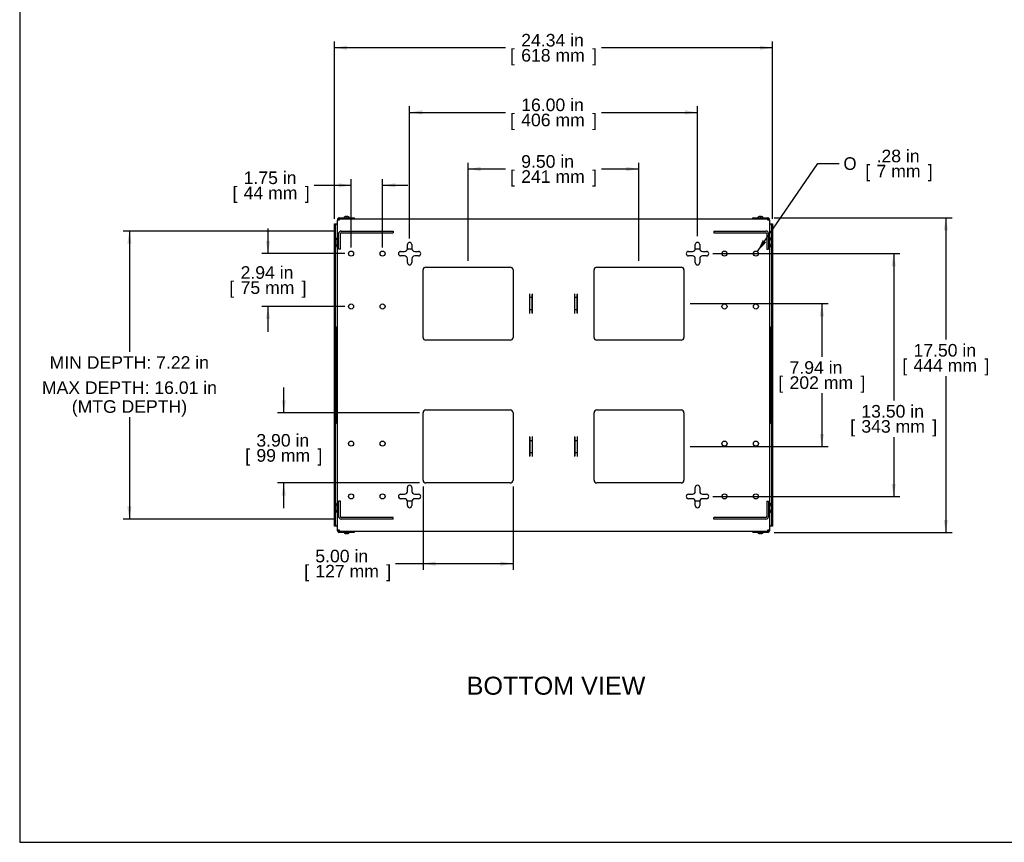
# Model space of a CAD drawing. Header units: inches. Extents: x 0 to 100, y 0 to 75.
# Tile 1 of 17: x 0 to 55, y 0 to 46. Entities that reach past the tile are written whole.
import ezdxf
from ezdxf import colors
from ezdxf.entities.mleader import LeaderData, LeaderLine
from ezdxf.enums import TextEntityAlignment as Align
from ezdxf.lldxf.tags import DXFTag
from ezdxf.math import Vec2, Vec3

# ---------------------------------------------------------------- set-up
doc = ezdxf.new("R2010")
doc.units = ezdxf.units.IN
doc.header["$MEASUREMENT"] = 0
for name, color, linetype in [('COM57176-16', 7, 'Continuous'), ('COM57177-1', 7, 'Continuous'), ('COM57179-6S', 7, 'Continuous'), ('COM57180-1', 7, 'Continuous'), ('Default', 7, 'Continuous'), ('HAN13044', 7, 'Continuous'), ('SCS19417', 7, 'Continuous'), ('SCS19496', 7, 'Continuous')]:
    doc.layers.add(name, color=color, linetype=linetype)
doc.styles.add('SEACAD_Arial', font='arial.ttf')
doc.styles.add('SEACAD_Solid_Edge_ANSI1_Symbols', font='txt')
tags = doc.linetypes.add('HIDDEN2', pattern=[0.1875, 0.125, -0.0625]).pattern_tags.tags
tags[6:7] = [DXFTag(74, 4), DXFTag(75, 0), DXFTag(340, '0'), DXFTag(46, 0.0), DXFTag(50, 0.0), DXFTag(44, 0.0), DXFTag(45, 0.0)]
tags[4:5] = [DXFTag(74, 4), DXFTag(75, 0), DXFTag(340, '0'), DXFTag(46, 0.0), DXFTag(50, 0.0), DXFTag(44, 0.0), DXFTag(45, 0.0)]
doc.dimstyles.new('WEB', dxfattribs={"dimtxt": 0.7, "dimasz": 0.7, "dimexe": 0.35, "dimexo": 0.35, "dimgap": 0.175, "dimtad": 0, "dimtih": 1, "dimtoh": 1, "dimzin": 4, "dimdsep": 46, "dimtxsty": 'SEACAD_Arial', "dimblk1": '_SE_FILLED', "dimblk2": '_SE_FILLED', "dimsah": 1, "dimcen": 0.35, "dimadec": 0, "dimazin": 0, "dimtfac": 0.8, "dimtdec": 0, "dimtofl": 0, "dimtmove": 0, "dimatfit": 3, "dimfxl": 1, "dimtolj": 1, "dimtzin": 4, "dimarcsym": 0})

# ---------------------------------------------------------------- blocks, each defined once
blk = doc.blocks.new('SE4')
at = {"layer": 'COM57176-16', "color": 7, "linetype": 'Continuous'}
for p, q in [((17.67, 34.644), (17.67, 34.586)), ((17.756, 34.586), (17.67, 34.586)), ((17.67, 17.374), (17.67, 34.586)), ((17.727, 34.644), (17.727, 34.586)), ((17.756, 34.73), (18.582, 34.73)), ((17.756, 34.673), (18.582, 34.673)), ((17.756, 34.672), (17.756, 34.586)), ((17.756, 34.672), (41.584, 34.672)), ((18.582, 34.73), (18.582, 34.673)), ((40.758, 34.73), (40.758, 34.673)), ((40.758, 34.73), (41.584, 34.73)), ((40.758, 34.673), (41.584, 34.673)), ((41.584, 34.586), (41.584, 34.672)), ((41.67, 34.586), (41.584, 34.586)), ((41.613, 34.586), (41.613, 34.644)), ((41.67, 34.586), (41.67, 34.644)), ((41.67, 34.586), (41.67, 17.374)), ((21.17, 32.855), (21.388, 32.855)), ((21.545, 33.012), (21.545, 33.23)), ((21.795, 33.23), (21.795, 33.012)), ((21.952, 32.855), (22.17, 32.855)), ((37.17, 32.855), (37.388, 32.855)), ((37.545, 33.012), (37.545, 33.23)), ((37.795, 33.23), (37.795, 33.012)), ((37.952, 32.855), (38.17, 32.855)), ((21.388, 32.605), (21.17, 32.605)), ((21.545, 32.23), (21.545, 32.448)), ((21.795, 32.448), (21.795, 32.23)), ((22.17, 32.605), (21.952, 32.605)), ((37.388, 32.605), (37.17, 32.605)), ((37.545, 32.23), (37.545, 32.448)), ((37.795, 32.448), (37.795, 32.23)), ((38.17, 32.605), (37.952, 32.605)), ((22.42, 28.077), (22.42, 31.823)), ((22.577, 31.98), (27.263, 31.98)), ((27.42, 31.823), (27.42, 28.077)), ((31.92, 28.077), (31.92, 31.823)), ((32.077, 31.98), (36.763, 31.98)), ((36.92, 31.823), (36.92, 28.077)), ((28.357, 30.504), (28.357, 30.504)), ((28.357, 29.396), (28.357, 30.504)), ((28.357, 30.463), (28.357, 30.504)), ((28.357, 30.29), (28.357, 30.463)), ((28.357, 29.61), (28.357, 30.29)), ((28.482, 30.29), (28.357, 30.29)), ((28.482, 30.504), (28.482, 29.396)), ((28.482, 30.504), (28.482, 30.504)), ((28.482, 30.504), (28.482, 30.463)), ((28.482, 30.29), (28.482, 30.463)), ((28.482, 29.61), (28.482, 30.29)), ((30.857, 30.504), (30.857, 30.504)), ((30.857, 29.396), (30.857, 30.504)), ((30.857, 30.463), (30.857, 30.504)), ((30.857, 30.29), (30.857, 30.463)), ((30.857, 29.61), (30.857, 30.29)), ((30.982, 30.29), (30.857, 30.29)), ((30.982, 30.504), (30.982, 29.396)), ((30.982, 30.504), (30.982, 30.504)), ((30.982, 30.504), (30.982, 30.463)), ((30.982, 30.29), (30.982, 30.463)), ((30.982, 29.61), (30.982, 30.29)), ((28.482, 29.61), (28.357, 29.61)), ((28.357, 29.437), (28.357, 29.61)), ((28.482, 29.437), (28.482, 29.61)), ((30.982, 29.61), (30.857, 29.61)), ((30.857, 29.437), (30.857, 29.61)), ((30.982, 29.437), (30.982, 29.61)), ((28.357, 29.396), (28.357, 29.437)), ((28.357, 29.396), (28.357, 29.396)), ((28.482, 29.437), (28.482, 29.396)), ((28.482, 29.396), (28.482, 29.396)), ((30.857, 29.396), (30.857, 29.437)), ((30.857, 29.396), (30.857, 29.396)), ((30.982, 29.437), (30.982, 29.396)), ((30.982, 29.396), (30.982, 29.396)), ((27.263, 27.92), (22.577, 27.92)), ((36.763, 27.92), (32.077, 27.92)), ((22.42, 20.137), (22.42, 23.883)), ((22.577, 24.04), (27.263, 24.04)), ((27.42, 23.883), (27.42, 20.137)), ((31.92, 20.137), (31.92, 23.883)), ((32.077, 24.04), (36.763, 24.04)), ((36.92, 23.883), (36.92, 20.137)), ((28.357, 22.564), (28.357, 22.564)), ((28.357, 21.456), (28.357, 22.564)), ((28.357, 22.523), (28.357, 22.564)), ((28.357, 22.523), (28.357, 22.35)), ((28.482, 22.564), (28.482, 21.456)), ((28.482, 22.564), (28.482, 22.564)), ((28.482, 22.564), (28.482, 22.523)), ((28.482, 22.523), (28.482, 22.35)), ((30.857, 22.564), (30.857, 22.564)), ((30.857, 21.456), (30.857, 22.564)), ((30.857, 22.523), (30.857, 22.564)), ((30.857, 22.523), (30.857, 22.35)), ((30.982, 22.564), (30.982, 21.456)), ((30.982, 22.564), (30.982, 22.564)), ((30.982, 22.564), (30.982, 22.523)), ((30.982, 22.523), (30.982, 22.35)), ((28.357, 22.35), (28.482, 22.35)), ((28.357, 22.35), (28.357, 21.67)), ((28.482, 22.35), (28.482, 21.67)), ((30.857, 22.35), (30.982, 22.35)), ((30.857, 22.35), (30.857, 21.67)), ((30.982, 22.35), (30.982, 21.67)), ((28.357, 21.67), (28.482, 21.67)), ((28.357, 21.67), (28.357, 21.497)), ((28.357, 21.456), (28.357, 21.497)), ((28.357, 21.456), (28.357, 21.456)), ((28.482, 21.67), (28.482, 21.497)), ((28.482, 21.497), (28.482, 21.456)), ((28.482, 21.456), (28.482, 21.456)), ((30.857, 21.67), (30.982, 21.67)), ((30.857, 21.67), (30.857, 21.497)), ((30.857, 21.456), (30.857, 21.497)), ((30.857, 21.456), (30.857, 21.456)), ((30.982, 21.67), (30.982, 21.497)), ((30.982, 21.497), (30.982, 21.456)), ((30.982, 21.456), (30.982, 21.456)), ((21.545, 19.512), (21.545, 19.73)), ((21.795, 19.73), (21.795, 19.512)), ((27.263, 19.98), (22.577, 19.98)), ((36.763, 19.98), (32.077, 19.98)), ((37.545, 19.512), (37.545, 19.73)), ((37.795, 19.73), (37.795, 19.512)), ((21.17, 19.355), (21.388, 19.355)), ((21.952, 19.355), (22.17, 19.355)), ((37.17, 19.355), (37.388, 19.355)), ((37.952, 19.355), (38.17, 19.355)), ((21.388, 19.105), (21.17, 19.105)), ((21.545, 18.73), (21.545, 18.948)), ((21.795, 18.948), (21.795, 18.73)), ((22.17, 19.105), (21.952, 19.105)), ((37.388, 19.105), (37.17, 19.105)), ((37.545, 18.73), (37.545, 18.948)), ((37.795, 18.948), (37.795, 18.73)), ((38.17, 19.105), (37.952, 19.105)), ((17.67, 17.374), (17.756, 17.374)), ((17.67, 17.316), (17.67, 17.374)), ((17.727, 17.316), (17.727, 17.374)), ((17.756, 17.374), (17.756, 17.288)), ((41.584, 17.288), (17.756, 17.288)), ((18.582, 17.287), (17.756, 17.287)), ((18.582, 17.23), (17.756, 17.23)), ((18.582, 17.23), (18.582, 17.287)), ((41.584, 17.287), (40.758, 17.287)), ((40.758, 17.23), (40.758, 17.287)), ((41.584, 17.23), (40.758, 17.23)), ((41.584, 17.374), (41.67, 17.374)), ((41.584, 17.288), (41.584, 17.374)), ((41.613, 17.374), (41.613, 17.316)), ((41.67, 17.374), (41.67, 17.316))]:
    blk.add_line(p, q, dxfattribs=at)
for centre in [(18.42, 32.73), (20.17, 32.73), (39.17, 32.73), (40.92, 32.73), (18.42, 29.792), (20.17, 29.792), (39.17, 29.792), (40.92, 29.792), (18.42, 22.167), (20.17, 22.167), (39.17, 22.167), (40.92, 22.167), (18.42, 19.23), (20.17, 19.23), (39.17, 19.23), (40.92, 19.23)]:
    blk.add_circle(centre, 0.141, dxfattribs=at)
for centre, radius, start, end in [((17.756, 34.644), 0.086, 90, 180), ((17.756, 34.644), 0.029, 90, 180), ((18.553, 34.644), 0.029, 74.9098, 90), ((18.553, 34.644), 0.086, 19.0008, 70.2931), ((40.787, 34.644), 0.086, 109.7069, 160.9992), ((40.787, 34.644), 0.029, 90, 105.0902), ((41.584, 34.644), 0.086, 0, 90), ((41.584, 34.644), 0.029, 0, 90), ((21.17, 32.73), 0.125, 90, 270), ((21.388, 33.012), 0.157, 270, 0), ((21.67, 33.23), 0.125, 0, 180), ((21.952, 33.012), 0.157, 180, 270), ((22.17, 32.73), 0.125, 270, 90), ((37.17, 32.73), 0.125, 90, 270), ((37.388, 33.012), 0.157, 270, 0), ((37.67, 33.23), 0.125, 0, 180), ((37.952, 33.012), 0.157, 180, 270), ((38.17, 32.73), 0.125, 270, 90), ((21.388, 32.448), 0.157, 0, 90), ((21.952, 32.448), 0.157, 90, 180), ((37.388, 32.448), 0.157, 0, 90), ((37.952, 32.448), 0.157, 90, 180), ((21.67, 32.23), 0.125, 180, 0), ((22.577, 31.823), 0.157, 90, 180), ((27.263, 31.823), 0.157, 0, 90), ((32.077, 31.823), 0.157, 90, 180), ((36.763, 31.823), 0.157, 0, 90), ((37.67, 32.23), 0.125, 180, 360), ((22.577, 28.077), 0.157, 180, 270), ((27.263, 28.077), 0.157, 270, 0), ((32.077, 28.077), 0.157, 180, 270), ((36.763, 28.077), 0.157, 270, 0), ((22.577, 23.883), 0.157, 90, 180), ((27.263, 23.883), 0.157, 0, 90), ((32.077, 23.883), 0.157, 90, 180), ((36.763, 23.883), 0.157, 0, 90), ((21.67, 19.73), 0.125, 0, 180), ((22.577, 20.137), 0.157, 180, 270), ((27.263, 20.137), 0.157, 270, 0), ((32.077, 20.137), 0.157, 180, 270), ((36.763, 20.137), 0.157, 270, 0), ((37.67, 19.73), 0.125, 0, 180), ((21.17, 19.23), 0.125, 90, 270), ((21.388, 19.512), 0.157, 270, 0), ((21.952, 19.512), 0.157, 180, 270), ((22.17, 19.23), 0.125, 270, 90), ((37.17, 19.23), 0.125, 90, 270), ((37.388, 19.512), 0.157, 270, 0), ((37.952, 19.512), 0.157, 180, 270), ((38.17, 19.23), 0.125, 270, 90), ((21.388, 18.948), 0.157, 0, 90), ((21.67, 18.73), 0.125, 180, 360), ((21.952, 18.948), 0.157, 90, 180), ((37.388, 18.948), 0.157, 0, 90), ((37.67, 18.73), 0.125, 180, 0), ((37.952, 18.948), 0.157, 90, 180), ((17.756, 17.316), 0.086, 180, 270), ((17.756, 17.316), 0.029, 180, 270), ((18.553, 17.316), 0.029, 270, 285.0902), ((18.553, 17.316), 0.086, 289.7069, 340.9992), ((40.787, 17.316), 0.086, 199.0008, 250.2931), ((40.787, 17.316), 0.029, 254.9098, 270), ((41.584, 17.316), 0.029, 270, 0), ((41.584, 17.316), 0.086, 270, 0)]:
    blk.add_arc(centre, radius, start, end, dxfattribs=at)
at = {"layer": 'COM57177-1', "color": 7, "linetype": 'Continuous'}
for p, q in [((17.498, 34.317), (17.498, 34.379)), ((17.498, 34.379), (17.555, 34.379)), ((17.498, 17.643), (17.498, 34.317)), ((17.555, 34.379), (17.584, 34.379)), ((17.555, 34.379), (17.555, 34.317)), ((17.555, 33.449), (17.555, 34.317)), ((17.584, 34.379), (17.67, 34.379)), ((41.67, 34.379), (41.756, 34.379)), ((41.756, 34.379), (41.785, 34.379)), ((41.785, 34.317), (41.785, 34.379)), ((41.785, 34.379), (41.842, 34.379)), ((41.785, 34.317), (41.785, 33.449)), ((41.842, 34.379), (41.842, 34.317)), ((41.842, 34.317), (41.842, 17.643)), ((17.555, 18.685), (17.555, 33.275)), ((41.785, 33.275), (41.785, 18.685)), ((17.555, 17.643), (17.555, 18.511)), ((41.785, 18.511), (41.785, 17.643)), ((17.498, 17.58), (17.498, 17.643)), ((17.555, 17.58), (17.498, 17.58)), ((17.555, 17.643), (17.555, 17.58)), ((17.584, 17.58), (17.555, 17.58)), ((17.67, 17.58), (17.584, 17.58)), ((41.756, 17.58), (41.67, 17.58)), ((41.785, 17.58), (41.756, 17.58)), ((41.785, 17.58), (41.785, 17.643)), ((41.842, 17.58), (41.785, 17.58)), ((41.842, 17.643), (41.842, 17.58))]:
    blk.add_line(p, q, dxfattribs=at)
at = {"layer": 'COM57179-6S', "color": 7, "linetype": 'HIDDEN2'}
for p, q in [((17.87, 33.987), (20.765, 33.987)), ((20.765, 33.987), (20.765, 33.892)), ((38.575, 33.987), (38.575, 33.892)), ((38.575, 33.987), (41.47, 33.987)), ((17.727, 32.987), (17.727, 33.844)), ((17.822, 32.987), (17.822, 33.844)), ((17.87, 33.892), (20.765, 33.892)), ((38.575, 33.892), (41.47, 33.892)), ((41.518, 33.844), (41.518, 32.987)), ((41.613, 33.844), (41.613, 32.987)), ((17.822, 32.987), (17.727, 32.987)), ((41.518, 32.987), (41.613, 32.987)), ((17.822, 18.973), (17.727, 18.973)), ((17.727, 18.116), (17.727, 18.973)), ((17.822, 18.116), (17.822, 18.973)), ((41.518, 18.973), (41.518, 18.116)), ((41.518, 18.973), (41.613, 18.973)), ((41.613, 18.973), (41.613, 18.116)), ((20.765, 18.068), (17.87, 18.068)), ((20.765, 17.973), (20.765, 18.068)), ((41.47, 18.068), (38.575, 18.068)), ((38.575, 17.973), (38.575, 18.068)), ((20.765, 17.973), (17.87, 17.973)), ((41.47, 17.973), (38.575, 17.973))]:
    blk.add_line(p, q, dxfattribs=at)
for centre, radius, start, end in [((17.87, 33.844), 0.143, 90, 180), ((41.47, 33.844), 0.143, 0, 90), ((17.87, 33.844), 0.048, 90, 180), ((41.47, 33.844), 0.048, 0, 90), ((17.87, 18.116), 0.143, 180, 270), ((17.87, 18.116), 0.048, 180, 270), ((41.47, 18.116), 0.048, 270, 0), ((41.47, 18.116), 0.143, 270, 0)]:
    blk.add_arc(centre, radius, start, end, dxfattribs=at)
at = {"layer": 'COM57180-1', "color": 7, "linetype": 'Continuous'}
for p, q in [((21.798, 32.98), (21.541, 32.98)), ((37.798, 32.98), (37.541, 32.98)), ((21.541, 18.98), (21.798, 18.98)), ((37.541, 18.98), (37.798, 18.98))]:
    blk.add_line(p, q, dxfattribs=at)
at = {"layer": 'HAN13044', "color": 7, "linetype": 'Continuous'}
for p, q in [((17.633, 28.667), (17.595, 28.629)), ((17.595, 23.331), (17.595, 28.629)), ((17.67, 28.667), (17.633, 28.667)), ((17.633, 28.667), (17.633, 23.292)), ((41.67, 28.667), (41.706, 28.667)), ((41.706, 23.292), (41.706, 28.667)), ((41.706, 28.667), (41.745, 28.629)), ((41.745, 28.629), (41.745, 23.331)), ((17.633, 23.292), (17.595, 23.331)), ((17.67, 23.292), (17.633, 23.292)), ((41.67, 23.292), (41.706, 23.292)), ((41.706, 23.292), (41.745, 23.331))]:
    blk.add_line(p, q, dxfattribs=at)
at = {"layer": 'SCS19417', "color": 7, "linetype": 'Continuous'}
for p, q in [((18.048, 34.765), (18.045, 34.765)), ((18.045, 34.765), (18.045, 34.738)), ((18.048, 34.765), (18.048, 34.765)), ((18.101, 34.673), (18.101, 34.672)), ((18.151, 34.815), (18.151, 34.797)), ((18.188, 34.797), (18.188, 34.815)), ((18.239, 34.672), (18.239, 34.673)), ((18.292, 34.765), (18.295, 34.765)), ((18.292, 34.765), (18.292, 34.765)), ((18.295, 34.738), (18.295, 34.765)), ((41.048, 34.765), (41.045, 34.765)), ((41.045, 34.765), (41.045, 34.738)), ((41.048, 34.765), (41.048, 34.765)), ((41.101, 34.673), (41.101, 34.672)), ((41.151, 34.815), (41.151, 34.797)), ((41.188, 34.797), (41.188, 34.815)), ((41.239, 34.672), (41.239, 34.673)), ((41.292, 34.765), (41.295, 34.765)), ((41.292, 34.765), (41.292, 34.765)), ((41.295, 34.738), (41.295, 34.765)), ((18.045, 17.222), (18.045, 17.195)), ((18.048, 17.195), (18.045, 17.195)), ((18.048, 17.195), (18.048, 17.195)), ((18.101, 17.288), (18.101, 17.287)), ((18.151, 17.163), (18.151, 17.145)), ((18.188, 17.145), (18.188, 17.163)), ((18.239, 17.287), (18.239, 17.288)), ((18.292, 17.195), (18.295, 17.195)), ((18.292, 17.195), (18.292, 17.195)), ((18.295, 17.195), (18.295, 17.222)), ((41.045, 17.222), (41.045, 17.195)), ((41.048, 17.195), (41.045, 17.195)), ((41.048, 17.195), (41.048, 17.195)), ((41.101, 17.288), (41.101, 17.287)), ((41.151, 17.163), (41.151, 17.145)), ((41.188, 17.145), (41.188, 17.163)), ((41.239, 17.287), (41.239, 17.288)), ((41.292, 17.195), (41.295, 17.195)), ((41.292, 17.195), (41.292, 17.195)), ((41.295, 17.195), (41.295, 17.222))]:
    blk.add_line(p, q, dxfattribs=at)
at = {"layer": 'SCS19417', "color": 7, "linetype": 'HIDDEN2'}
for p, q in [((18.12, 34.673), (18.12, 34.672)), ((18.22, 34.673), (18.22, 34.672)), ((41.12, 34.673), (41.12, 34.672)), ((41.22, 34.673), (41.22, 34.672)), ((18.12, 17.287), (18.12, 17.288)), ((18.22, 17.287), (18.22, 17.288)), ((41.12, 17.287), (41.12, 17.288)), ((41.22, 17.287), (41.22, 17.288))]:
    blk.add_line(p, q, dxfattribs=at)
at = {"layer": 'SCS19417', "color": 7, "linetype": 'Continuous'}
for centre, start, end in [((18.053, 34.738), 180, 270), ((18.287, 34.738), 270, 0), ((41.053, 34.738), 180, 270), ((41.287, 34.738), 270, 0), ((18.053, 17.222), 90, 180), ((18.287, 17.222), 0, 90), ((41.053, 17.222), 90, 180), ((41.287, 17.222), 0, 90)]:
    blk.add_arc(centre, 0.008, start, end, dxfattribs=at)
for points in [[(18.048, 34.765), (18.048, 34.768), (18.049, 34.771), (18.051, 34.774)], [(18.288, 34.774), (18.29, 34.771), (18.292, 34.768), (18.292, 34.765)], [(41.048, 34.765), (41.048, 34.768), (41.049, 34.771), (41.051, 34.774)], [(41.288, 34.774), (41.29, 34.771), (41.292, 34.768), (41.292, 34.765)], [(18.051, 17.186), (18.049, 17.189), (18.048, 17.192), (18.048, 17.195)], [(18.292, 17.195), (18.292, 17.192), (18.29, 17.189), (18.288, 17.186)], [(41.051, 17.186), (41.049, 17.189), (41.048, 17.192), (41.048, 17.195)], [(41.292, 17.195), (41.292, 17.192), (41.29, 17.189), (41.288, 17.186)]]:
    blk.add_open_spline(points, degree=3, dxfattribs=at)
for points, knots in [([(18.051, 34.774), (18.058, 34.78), (18.065, 34.786), (18.081, 34.796), (18.089, 34.8), (18.106, 34.807), (18.115, 34.81), (18.133, 34.813), (18.142, 34.815), (18.151, 34.815)], [0, 0, 0, 0, 0.25, 0.25, 0.5, 0.5, 0.75, 0.75, 1, 1, 1, 1]), ([(18.151, 34.797), (18.157, 34.798), (18.163, 34.798), (18.176, 34.798), (18.182, 34.798), (18.188, 34.797)], [0, 0, 0, 0, 0.5, 0.5, 1, 1, 1, 1]), ([(18.188, 34.815), (18.197, 34.815), (18.206, 34.813), (18.224, 34.81), (18.233, 34.807), (18.25, 34.8), (18.258, 34.796), (18.274, 34.786), (18.281, 34.78), (18.288, 34.774)], [0, 0, 0, 0, 0.25, 0.25, 0.5, 0.5, 0.75, 0.75, 1, 1, 1, 1]), ([(41.051, 34.774), (41.058, 34.78), (41.065, 34.786), (41.081, 34.796), (41.089, 34.8), (41.106, 34.807), (41.115, 34.81), (41.133, 34.813), (41.142, 34.815), (41.151, 34.815)], [0, 0, 0, 0, 0.25, 0.25, 0.5, 0.5, 0.75, 0.75, 1, 1, 1, 1]), ([(41.151, 34.797), (41.157, 34.798), (41.163, 34.798), (41.176, 34.798), (41.182, 34.798), (41.188, 34.797)], [0, 0, 0, 0, 0.5, 0.5, 1, 1, 1, 1]), ([(41.188, 34.815), (41.197, 34.815), (41.206, 34.813), (41.224, 34.81), (41.233, 34.807), (41.25, 34.8), (41.258, 34.796), (41.274, 34.786), (41.281, 34.78), (41.288, 34.774)], [0, 0, 0, 0, 0.25, 0.25, 0.5, 0.5, 0.75, 0.75, 1, 1, 1, 1]), ([(18.151, 17.145), (18.142, 17.145), (18.133, 17.146), (18.115, 17.15), (18.106, 17.153), (18.089, 17.16), (18.081, 17.164), (18.065, 17.174), (18.058, 17.18), (18.051, 17.186)], [0, 0, 0, 0, 0.25, 0.25, 0.5, 0.5, 0.75, 0.75, 1, 1, 1, 1]), ([(18.188, 17.163), (18.182, 17.162), (18.176, 17.162), (18.163, 17.162), (18.157, 17.162), (18.151, 17.163)], [0, 0, 0, 0, 0.5, 0.5, 1, 1, 1, 1]), ([(18.288, 17.186), (18.281, 17.18), (18.274, 17.174), (18.258, 17.164), (18.25, 17.16), (18.233, 17.153), (18.224, 17.15), (18.206, 17.146), (18.197, 17.145), (18.188, 17.145)], [0, 0, 0, 0, 0.25, 0.25, 0.5, 0.5, 0.75, 0.75, 1, 1, 1, 1]), ([(41.151, 17.145), (41.142, 17.145), (41.133, 17.146), (41.115, 17.15), (41.106, 17.153), (41.089, 17.16), (41.081, 17.164), (41.065, 17.174), (41.058, 17.18), (41.051, 17.186)], [0, 0, 0, 0, 0.25, 0.25, 0.5, 0.5, 0.75, 0.75, 1, 1, 1, 1]), ([(41.188, 17.163), (41.182, 17.162), (41.176, 17.162), (41.163, 17.162), (41.157, 17.162), (41.151, 17.163)], [0, 0, 0, 0, 0.5, 0.5, 1, 1, 1, 1]), ([(41.288, 17.186), (41.281, 17.18), (41.274, 17.174), (41.258, 17.164), (41.25, 17.16), (41.233, 17.153), (41.224, 17.15), (41.206, 17.146), (41.197, 17.145), (41.188, 17.145)], [0, 0, 0, 0, 0.25, 0.25, 0.5, 0.5, 0.75, 0.75, 1, 1, 1, 1])]:
    blk.add_open_spline(points, degree=3, knots=knots, dxfattribs=at)
at = {"layer": 'SCS19496', "color": 7, "linetype": 'Continuous'}
for p, q in [((17.66, 33.652), (17.647, 33.652)), ((41.692, 33.652), (41.68, 33.652)), ((17.647, 33.072), (17.66, 33.072)), ((41.68, 33.072), (41.692, 33.072)), ((17.66, 18.888), (17.647, 18.888)), ((41.692, 18.888), (41.68, 18.888)), ((17.647, 18.308), (17.66, 18.308)), ((41.68, 18.308), (41.692, 18.308))]:
    blk.add_line(p, q, dxfattribs=at)
for centre, radius, start, end in [((18.078, 33.344), 0.534, 145.3645, 178.1109), ((17.647, 33.642), 0.01, 90, 145.3645), ((17.66, 33.642), 0.01, 0, 90), ((41.68, 33.642), 0.01, 90, 180), ((41.692, 33.642), 0.01, 34.6355, 90), ((41.261, 33.344), 0.534, 1.8891, 34.6355), ((18.078, 33.38), 0.534, 181.8891, 214.6355), ((17.647, 33.082), 0.01, 214.6355, 270), ((17.66, 33.082), 0.01, 270, 0), ((41.68, 33.082), 0.01, 180, 270), ((41.692, 33.082), 0.01, 270, 325.3645), ((41.261, 33.38), 0.534, 325.3645, 358.1109), ((18.078, 18.58), 0.534, 145.3645, 178.1109), ((17.647, 18.878), 0.01, 90, 145.3645), ((17.66, 18.878), 0.01, 0, 90), ((41.68, 18.878), 0.01, 90, 180), ((41.692, 18.878), 0.01, 34.6355, 90), ((41.261, 18.58), 0.534, 1.8891, 34.6355), ((18.078, 18.616), 0.534, 181.8891, 214.6355), ((17.647, 18.318), 0.01, 214.6355, 270), ((17.66, 18.318), 0.01, 270, 0), ((41.68, 18.318), 0.01, 180, 270), ((41.692, 18.318), 0.01, 270, 325.3645), ((41.261, 18.616), 0.534, 325.3645, 358.1109)]:
    blk.add_arc(centre, radius, start, end, dxfattribs=at)
blk = doc.blocks.new('DMBLK77')
at = {"layer": 'Default', "linetype": 'Continuous', "transparency": 16777216}
for points in [[(23.12, 15.379), (23.12, 15.612), (22.42, 15.496)], [(26.72, 15.379), (27.42, 15.496), (26.72, 15.612)]]:
    blk.add_hatch(color=7, dxfattribs=at).paths.add_polyline_path(points)
at = {"layer": 'Default', "color": 7, "linetype": 'Continuous', "transparency": 16777216}
for p, q in [((22.42, 19.787), (22.42, 15.146)), ((27.42, 19.787), (27.42, 15.146)), ((20.891, 15.496), (27.42, 15.496))]:
    blk.add_line(p, q, dxfattribs=at)
at = {"layer": 'Default', "color": 7, "linetype": 'Continuous', "transparency": 16777216, "style": 'SEACAD_Arial'}
for s, p in [('5.00 in', (16.431, 16.266)), ('[', (15.807, 15.426)), ('127 mm', (16.431, 15.426)), (']', (20.372, 15.426))]:
    blk.add_text(s, height=0.7, dxfattribs=at).set_placement(p, align=Align.TOP_LEFT)
blk = doc.blocks.new('_SE_FILLED')
at = {"color": 0}
blk.add_line((0, 0), (-1, 0), dxfattribs=at)
blk.add_solid([(0, 0), (-1, -0.1665), (-1, 0.1665), (0, 0)], dxfattribs=at)
blk = doc.blocks.new('DMBLK78')
at = {"layer": 'Default', "linetype": 'Continuous', "transparency": 16777216}
for points in [[(14.559, 24.583), (14.675, 23.883), (14.792, 24.583)], [(14.559, 19.28), (14.792, 19.28), (14.675, 19.98)]]:
    blk.add_hatch(color=7, dxfattribs=at).paths.add_polyline_path(points)
at = {"layer": 'Default', "color": 7, "linetype": 'Continuous', "transparency": 16777216}
for p, q in [((14.675, 23.883), (14.675, 25.283)), ((22.227, 23.883), (14.325, 23.883)), ((22.227, 19.98), (14.325, 19.98)), ((14.675, 18.58), (14.675, 19.98))]:
    blk.add_line(p, q, dxfattribs=at)
at = {"layer": 'Default', "color": 7, "linetype": 'Continuous', "transparency": 16777216, "style": 'SEACAD_Arial'}
for s, p in [('3.90 in', (13.154, 22.701)), ('[', (12.53, 21.861)), (']', (16.547, 21.861)), ('99 mm', (13.154, 21.861))]:
    blk.add_text(s, height=0.7, dxfattribs=at).set_placement(p, align=Align.TOP_LEFT)
blk = doc.blocks.new('DMBLK79')
at = {"layer": 'Default', "linetype": 'Continuous', "transparency": 16777216}
for points in [[(48.692, 32.03), (48.575, 32.73), (48.458, 32.03)], [(48.692, 19.93), (48.458, 19.93), (48.575, 19.23)]]:
    blk.add_hatch(color=7, dxfattribs=at).paths.add_polyline_path(points)
at = {"layer": 'Default', "color": 7, "linetype": 'Continuous', "transparency": 16777216}
for p, q in [((38.52, 32.73), (48.925, 32.73)), ((48.575, 32.73), (48.575, 24.561)), ((48.575, 22.531), (48.575, 19.23)), ((38.52, 19.23), (48.925, 19.23))]:
    blk.add_line(p, q, dxfattribs=at)
at = {"layer": 'Default', "color": 7, "linetype": 'Continuous', "transparency": 16777216, "style": 'SEACAD_Arial'}
for s, p in [('13.50 in', (46.779, 24.316)), ('[', (46.155, 23.476)), (']', (50.721, 23.476)), ('343 mm', (46.779, 23.476))]:
    blk.add_text(s, height=0.7, dxfattribs=at).set_placement(p, align=Align.TOP_LEFT)
blk = doc.blocks.new('DMBLK80')
at = {"layer": 'Default', "linetype": 'Continuous', "transparency": 16777216}
for points in [[(44.701, 29.25), (44.584, 29.95), (44.468, 29.25)], [(44.701, 22.71), (44.468, 22.71), (44.584, 22.01)]]:
    blk.add_hatch(color=7, dxfattribs=at).paths.add_polyline_path(points)
at = {"layer": 'Default', "color": 7, "linetype": 'Continuous', "transparency": 16777216}
for p, q in [((37.27, 29.95), (44.934, 29.95)), ((44.584, 29.95), (44.584, 26.995)), ((44.584, 24.965), (44.584, 22.01)), ((37.27, 22.01), (44.934, 22.01))]:
    blk.add_line(p, q, dxfattribs=at)
at = {"layer": 'Default', "color": 7, "linetype": 'Continuous', "transparency": 16777216, "style": 'SEACAD_Arial'}
for s, p in [('7.94 in', (42.789, 26.75)), ('[', (42.165, 25.91)), ('202 mm', (42.789, 25.91)), (']', (46.73, 25.91))]:
    blk.add_text(s, height=0.7, dxfattribs=at).set_placement(p, align=Align.TOP_LEFT)
blk = doc.blocks.new('DMBLK81')
at = {"layer": 'Default', "linetype": 'Continuous', "transparency": 16777216}
for points in [[(51.589, 34.03), (51.472, 34.73), (51.355, 34.03)], [(51.589, 17.93), (51.355, 17.93), (51.472, 17.23)]]:
    blk.add_hatch(color=7, dxfattribs=at).paths.add_polyline_path(points)
at = {"layer": 'Default', "color": 7, "linetype": 'Continuous', "transparency": 16777216}
for p, q in [((41.934, 34.73), (51.822, 34.73)), ((51.472, 34.73), (51.472, 27.952)), ((51.472, 25.922), (51.472, 17.23)), ((41.934, 17.23), (51.822, 17.23))]:
    blk.add_line(p, q, dxfattribs=at)
at = {"layer": 'Default', "color": 7, "linetype": 'Continuous', "transparency": 16777216, "style": 'SEACAD_Arial'}
for s, p in [('17.50 in', (49.676, 27.707)), ('[', (49.052, 26.867)), ('444 mm', (49.676, 26.867)), (']', (53.618, 26.867))]:
    blk.add_text(s, height=0.7, dxfattribs=at).set_placement(p, align=Align.TOP_LEFT)
blk = doc.blocks.new('DMBLK82')
at = {"layer": 'Default', "linetype": 'Continuous', "transparency": 16777216}
for points in [[(17.72, 36.646), (17.72, 36.412), (18.42, 36.529)], [(20.87, 36.646), (20.17, 36.529), (20.87, 36.412)]]:
    blk.add_hatch(color=7, dxfattribs=at).paths.add_polyline_path(points)
at = {"layer": 'Default', "color": 7, "linetype": 'Continuous', "transparency": 16777216}
for p, q in [((18.42, 33.08), (18.42, 36.879)), ((20.17, 33.08), (20.17, 36.879)), ((16.362, 36.529), (18.42, 36.529)), ((20.17, 36.529), (21.57, 36.529))]:
    blk.add_line(p, q, dxfattribs=at)
at = {"layer": 'Default', "color": 7, "linetype": 'Continuous', "transparency": 16777216, "style": 'SEACAD_Arial'}
for s, p in [('1.75 in', (12.449, 37.299)), ('[', (11.825, 36.459)), ('44 mm', (12.449, 36.459)), (']', (15.843, 36.459))]:
    blk.add_text(s, height=0.7, dxfattribs=at).set_placement(p, align=Align.TOP_LEFT)
blk = doc.blocks.new('DMBLK83')
at = {"layer": 'Default', "linetype": 'Continuous', "transparency": 16777216}
for points in [[(13.683, 33.43), (13.8, 32.73), (13.916, 33.43)], [(13.683, 29.092), (13.916, 29.092), (13.8, 29.792)]]:
    blk.add_hatch(color=7, dxfattribs=at).paths.add_polyline_path(points)
at = {"layer": 'Default', "color": 7, "linetype": 'Continuous', "transparency": 16777216}
for p, q in [((13.8, 34.13), (13.8, 32.73)), ((18.07, 32.73), (13.45, 32.73)), ((18.07, 29.792), (13.45, 29.792)), ((13.8, 29.792), (13.8, 28.392))]:
    blk.add_line(p, q, dxfattribs=at)
at = {"layer": 'Default', "color": 7, "linetype": 'Continuous', "transparency": 16777216, "style": 'SEACAD_Arial'}
for s, p in [('2.94 in', (12.278, 32.031)), ('[', (11.654, 31.191)), (']', (15.671, 31.191)), ('75 mm', (12.278, 31.191))]:
    blk.add_text(s, height=0.7, dxfattribs=at).set_placement(p, align=Align.TOP_LEFT)
blk = doc.blocks.new('DMBLK84')
at = {"layer": 'Default', "linetype": 'Continuous', "transparency": 16777216}
for points in [[(22.37, 40.7), (21.67, 40.584), (22.37, 40.467)], [(36.97, 40.7), (36.97, 40.467), (37.67, 40.584)]]:
    blk.add_hatch(color=7, dxfattribs=at).paths.add_polyline_path(points)
at = {"layer": 'Default', "color": 7, "linetype": 'Continuous', "transparency": 16777216}
for p, q in [((21.67, 33.58), (21.67, 40.934)), ((21.67, 40.584), (27.005, 40.584)), ((32.334, 40.584), (37.67, 40.584)), ((37.67, 33.705), (37.67, 40.934))]:
    blk.add_line(p, q, dxfattribs=at)
at = {"layer": 'Default', "color": 7, "linetype": 'Continuous', "transparency": 16777216, "style": 'SEACAD_Arial'}
for s, p in [('16.00 in', (27.874, 41.354)), ('[', (27.25, 40.514)), ('406 mm', (27.874, 40.514)), (']', (31.815, 40.514))]:
    blk.add_text(s, height=0.7, dxfattribs=at).set_placement(p, align=Align.TOP_LEFT)
blk = doc.blocks.new('DMBLK85')
at = {"layer": 'Default', "linetype": 'Continuous', "transparency": 16777216}
for points in [[(25.62, 37.554), (24.92, 37.437), (25.62, 37.321)], [(33.72, 37.554), (33.72, 37.321), (34.42, 37.437)]]:
    blk.add_hatch(color=7, dxfattribs=at).paths.add_polyline_path(points)
at = {"layer": 'Default', "color": 7, "linetype": 'Continuous', "transparency": 16777216}
for p, q in [((24.92, 32.33), (24.92, 37.787)), ((34.42, 32.33), (34.42, 37.787)), ((24.92, 37.437), (27.005, 37.437)), ((32.334, 37.437), (34.42, 37.437))]:
    blk.add_line(p, q, dxfattribs=at)
at = {"layer": 'Default', "color": 7, "linetype": 'Continuous', "transparency": 16777216, "style": 'SEACAD_Arial'}
for s, p in [('9.50 in', (27.874, 38.207)), ('[', (27.25, 37.367)), ('241 mm', (27.874, 37.367)), (']', (31.815, 37.367))]:
    blk.add_text(s, height=0.7, dxfattribs=at).set_placement(p, align=Align.TOP_LEFT)
blk = doc.blocks.new('DMBLK86')
at = {"layer": 'Default', "linetype": 'Continuous', "transparency": 16777216}
for points in [[(18.198, 44.296), (17.498, 44.179), (18.198, 44.063)], [(41.142, 44.296), (41.142, 44.063), (41.842, 44.179)]]:
    blk.add_hatch(color=7, dxfattribs=at).paths.add_polyline_path(points)
at = {"layer": 'Default', "color": 7, "linetype": 'Continuous', "transparency": 16777216}
for p, q in [((17.498, 34.667), (17.498, 44.529)), ((41.842, 34.667), (41.842, 44.529)), ((27.005, 44.179), (17.498, 44.179)), ((41.842, 44.179), (32.334, 44.179))]:
    blk.add_line(p, q, dxfattribs=at)
at = {"layer": 'Default', "color": 7, "linetype": 'Continuous', "transparency": 16777216, "style": 'SEACAD_Arial'}
for s, p in [('24.34 in', (27.874, 44.949)), ('[', (27.25, 44.109)), ('618 mm', (27.874, 44.109)), (']', (31.815, 44.109))]:
    blk.add_text(s, height=0.7, dxfattribs=at).set_placement(p, align=Align.TOP_LEFT)
blk = doc.blocks.new('DMBLK87')
at = {"layer": 'Default', "linetype": 'Continuous', "transparency": 16777216}
blk.add_hatch(color=7, dxfattribs=at).paths.add_polyline_path([(41.299, 33.489), (40.999, 32.846), (41.492, 33.357)])
at = {"layer": 'Default', "color": 7, "linetype": 'Continuous', "transparency": 16777216}
for p, q in [((40.999, 32.846), (44.361, 37.74)), ((44.361, 37.74), (45.537, 37.74))]:
    blk.add_line(p, q, dxfattribs=at)
for s, style, p in [('.28 in', 'SEACAD_Arial', (47.624, 38.51)), ('O', 'SEACAD_Solid_Edge_ANSI1_Symbols', (45.782, 38.09)), ('[', 'SEACAD_Arial', (47, 37.67)), ('7 mm', 'SEACAD_Arial', (47.624, 37.67)), (']', 'SEACAD_Arial', (50.47, 37.67))]:
    blk.add_text(s, height=0.7, dxfattribs=dict(at, style=style)).set_placement(p, align=Align.TOP_LEFT)
blk = doc.blocks.new('DMBLK95')
at = {"layer": 'Default', "linetype": 'Continuous', "transparency": 16777216}
for points in [[(5.982, 33.287), (6.215, 33.287), (6.098, 33.987)], [(5.982, 18.673), (6.098, 17.973), (6.215, 18.673)]]:
    blk.add_hatch(color=7, dxfattribs=at).paths.add_polyline_path(points)
at = {"layer": 'Default', "color": 7, "linetype": 'Continuous', "transparency": 16777216}
for p, q in [((17.52, 33.987), (5.748, 33.987)), ((6.098, 33.987), (6.098, 27.275)), ((6.098, 23.635), (6.098, 17.973)), ((17.52, 17.973), (5.748, 17.973))]:
    blk.add_line(p, q, dxfattribs=at)
at = {"layer": 'Default', "color": 7, "linetype": 'Continuous', "transparency": 16777216, "style": 'SEACAD_Arial'}
for s, p in [('MIN DEPTH: 7.22 in', (1.663, 27.03)), ('MAX DEPTH: 16.01 in', (1.236, 25.63)), ('(MTG DEPTH)', (2.895, 24.58))]:
    blk.add_text(s, height=0.7, dxfattribs=at).set_placement(p, align=Align.TOP_LEFT)
blk = doc.blocks.new('_DOT')
at = {"color": 0}
blk.add_line((0, 0), (-1, 0), dxfattribs=at)
at = {"color": 0, "const_width": 0.333}
blk.add_lwpolyline([(-0.1665, 0, 1), (0.1665, 0, 1)], format="xyb", close=True, dxfattribs=at)
blk = doc.blocks.new('Block222')
at = {"layer": 'Default', "color": 7, "linetype": 'Continuous'}
ml = blk.add_multileader_mtext('Standard', dxfattribs=at)
ml.set_content('{\\pxsm0.9;\\fArial|b1||i0||c0|p34;\\W1.;SDC246U17BK\\P}', color=7)
ml.set_leader_properties()
ml.set_arrow_properties(name='DOT')
ml.build(insert=Vec2(0, 0))
ml.multileader.update_dxf_attribs({"leader_type": 0, "dogleg_length": 0, "arrow_head_size": 2.25})
ctx = ml.context
ctx.base_point, ctx.char_height, ctx.arrow_head_size, ctx.landing_gap_size = Vec3(151.27, -85.88), 2.25, 2.25, 0.787
ctx.text_align_type = 1
notes = []
notes.append((ctx, [(0, (0, 0, 0), (0, 0), (1, 0), 1, [])]))
ctx.mtext.insert, ctx.mtext.alignment = Vec3(162.38, -84.73), 2
for ctx, leaders in notes:
    for number, flags, end, landing, length, lines in leaders:
        leader = LeaderData()
        leader.index, (leader.has_last_leader_line, leader.has_dogleg_vector, leader.attachment_direction) = number, flags
        leader.last_leader_point, leader.dogleg_vector, leader.dogleg_length = Vec3(end), Vec3(landing), length
        for number, points, colour, breaks in lines:
            line = LeaderLine()
            line.index, line.vertices, line.color, line.breaks = number, Vec3.list(points), colors.encode_raw_color(colour), breaks
            leader.lines.append(line)
        ctx.leaders.append(leader)

msp = doc.modelspace()

# ---------------------------------------------------------------- linework, layer by layer
at = {"layer": 'Default', "color": 7, "linetype": 'Continuous'}
for p, q in [((0, 74.937), (0, 0)), ((0, 0), (99.938, 0))]:
    msp.add_line(p, q, dxfattribs=at)

# ---------------------------------------------------------------- block references
at = {"layer": 'Default'}
msp.add_blockref('SE4', (0, 0), dxfattribs=at)
at = {"layer": 'Default', "color": 7, "xscale": 0.38, "yscale": 0.38, "zscale": 0.38}
msp.add_blockref('Block222', (33.641, 33.505), dxfattribs=at)

# ---------------------------------------------------------------- texts
at = {"layer": 'Default', "color": 7, "linetype": 'Continuous', "style": 'SEACAD_Arial'}
msp.add_text('BOTTOM VIEW', height=1, dxfattribs=at).set_placement((24.841, 9.208), align=Align.TOP_LEFT)

# ---------------------------------------------------------------- dimensions: what is measured, and where the dimension line sits
at = {"layer": 'Default', "color": 7, "linetype": 'Continuous'}
for base, p1, p2, picture, middle in [((17.498, 44.179), (41.842, 34.317), (17.498, 34.317), 'DMBLK86', (29.67, 44.179)), ((37.67, 40.584), (21.67, 33.23), (37.67, 33.355), 'DMBLK84', (29.67, 40.584))]:
    dim = msp.add_linear_dim(base=base, p1=p1, p2=p2, text='\\A1;<>', dimstyle='WEB', override={"dimpost": '\\X'}, dxfattribs=at)
    dim.commit()
    dim.dimension.update_dxf_attribs({"geometry": picture, "text_midpoint": middle, "dimtype": 160})
dim = msp.add_diameter_dim_2p(p1=(40.84, 32.614), p2=(40.999, 32.846), text='\\A1;<>', dimstyle='WEB', override={"dimpost": '\\X'}, dxfattribs=at)
dim.commit()
dim.dimension.update_dxf_attribs({"geometry": 'DMBLK87', "text_midpoint": (45.537, 37.74), "dimtype": 163})
for base, p1, p2, angle, text, picture, middle, dimtype in [((24.92, 37.437), (24.92, 31.98), (34.42, 31.98), 0, '\\A1;<>', 'DMBLK85', (29.67, 37.437), 161), ((18.42, 36.529), (18.42, 32.73), (20.17, 32.73), 0, '\\A1;<>', 'DMBLK82', (16.362, 36.529), 161), ((51.472, 34.73), (41.584, 34.73), (41.584, 17.23), 270, '\\A1;<>', 'DMBLK81', (51.472, 26.937), 161), ((6.098, 17.973), (17.87, 33.987), (20.765, 17.973), 90, '\\A1;MIN DEPTH: 7.22 in\\P{}\\PMAX DEPTH: 16.01 in\\X(MTG DEPTH)', 'DMBLK95', (6.098, 25.98), 160), ((13.8, 32.73), (18.42, 32.73), (18.42, 29.792), 270, '\\A1;<>', 'DMBLK83', (13.8, 31.261), 161), ((48.575, 32.73), (38.17, 32.73), (38.17, 19.23), 270, '\\A1;<>', 'DMBLK79', (48.575, 23.546), 161), ((44.584, 29.95), (36.92, 29.95), (36.92, 22.01), 270, '\\A1;<>', 'DMBLK80', (44.584, 25.98), 161), ((14.675, 19.98), (22.577, 19.98), (22.577, 23.883), 90, '\\A1;<>', 'DMBLK78', (14.675, 21.931), 161), ((22.42, 15.496), (22.42, 20.137), (27.42, 20.137), 0, '\\A1;<>', 'DMBLK77', (20.891, 15.496), 161)]:
    dim = msp.add_linear_dim(base=base, p1=p1, p2=p2, angle=angle, text=text, dimstyle='WEB', override={"dimpost": '\\X'}, dxfattribs=at)
    dim.commit()
    dim.dimension.update_dxf_attribs({"geometry": picture, "text_midpoint": middle, "dimtype": dimtype})

doc.saveas('drawing.dxf')
